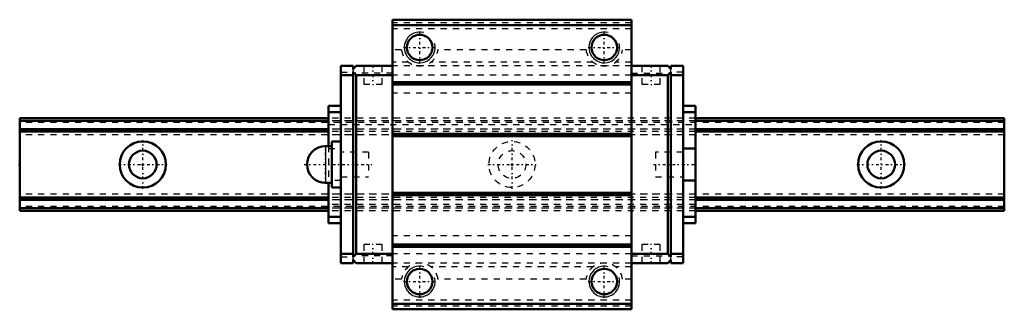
# Model space of a CAD drawing. Header units: millimetres. Extents: x -20 to 140, y -24 to 24.
import ezdxf

# ---------------------------------------------------------------- set-up
doc = ezdxf.new("R2010")
doc.units = ezdxf.units.MM
doc.linetypes.add('Center', pattern=[1.5, 0.45, -0.5, 0.05, -0.5])
doc.linetypes.add('Dashed', pattern=[2, 1, -1])
for name, color, linetype, lineweight in [('2d ConnectionPoints', 7, 'Continuous', 50), ('AM_0', 7, 'Continuous', 50), ('AM_4', 3, 'Continuous', 25), ('AM_5', 3, 'Continuous', 25), ('AM_7', 7, 'Center', 25), ('AM_9', 6, 'Dashed', 25)]:
    doc.layers.add(name, color=color, linetype=linetype, lineweight=lineweight)

# ---------------------------------------------------------------- blocks, each defined once
blk = doc.blocks.new('1_537lcjffrym1mhel72op0dqzg________0_in_ysq5nc0apj4qz3h7xyaexofia________4')
at = {"layer": 'AM_0'}
for p, q in [((30.7, 3.75), (30.7, -3.75)), ((32.2, 3.75), (30.7, 3.75)), ((30.7, 3), (29.7, 3)), ((29.7, -3), (30.7, -3)), ((30.7, -3.75), (32.2, -3.75))]:
    blk.add_line(p, q, dxfattribs=at)
blk.add_arc((29.7, 0), 3, 90, 270, dxfattribs=at)
at = {"layer": 'AM_4'}
blk.add_line((29.7, 3), (29.7, -3), dxfattribs=at)
at = {"layer": 'AM_7'}
for p, q in [((29.7, -3.15), (29.7, 3.15)), ((26.2, 0), (37.2, 0))]:
    blk.add_line(p, q, dxfattribs=at)
at = {"layer": 'AM_9'}
for p, q in [((36.7, 2), (32.2, 2)), ((36.7, 2), (36.7, -2)), ((32.2, -2), (36.7, -2))]:
    blk.add_line(p, q, dxfattribs=at)
blk = doc.blocks.new('2_HSR15M1ASSPB1021B1_Slider_0_in_ysq5nc0apj4qz3h7xyaexofia________4')
at = {"layer": 'AM_0'}
for p, q in [((79.4, 23.5), (40.6, 23.5)), ((40.6, 23.5), (40.6, -23.5)), ((79.4, 22.62), (40.6, 22.62)), ((79.4, 23.5), (79.4, -23.5)), ((34.2, 16), (32.2, 16)), ((32.2, 16), (32.2, -16)), ((34.2, 16), (34.2, 15.5)), ((34.2, 15.5), (34.7, 16)), ((40.6, 16), (34.7, 16)), ((79.4, 16), (85.3, 16)), ((85.8, 15.5), (85.3, 16)), ((85.8, 16), (85.8, 15.5)), ((85.8, 16), (87.8, 16)), ((87.8, -16), (87.8, 16)), ((34.2, 14.5), (32.2, 14.5)), ((34.2, 15), (34.2, -15)), ((34.7, 14.5), (34.2, 15)), ((34.7, -14.5), (34.7, 14.5)), ((40.6, 14.5), (34.7, 14.5)), ((79.4, 14.5), (85.3, 14.5)), ((85.3, 14.5), (85.8, 15)), ((85.3, -14.5), (85.3, 14.5)), ((85.8, 15), (85.8, -15)), ((85.8, 14.5), (87.8, 14.5)), ((79.4, 13.36), (40.6, 13.36)), ((79.4, 12.99), (40.6, 12.99)), ((30.2, 9.5), (30.2, 3)), ((30.2, 9.5), (32.2, 9.5)), ((30.2, 8.5), (32.2, 8.5)), ((89.8, 9.5), (87.8, 9.5)), ((89.8, 8.5), (87.8, 8.5)), ((89.8, 9.5), (89.8, -9.5)), ((79.4, 4.99), (40.6, 4.99)), ((79.4, 4.62), (40.6, 4.62)), ((89.8, 2.6), (87.8, 2.6)), ((30.2, -3), (30.2, -9.5)), ((87.8, -2.6), (89.8, -2.6)), ((79.4, -4.62), (40.6, -4.62)), ((79.4, -4.99), (40.6, -4.99)), ((30.2, -8.5), (32.2, -8.5)), ((30.2, -9.5), (32.2, -9.5)), ((89.8, -8.5), (87.8, -8.5)), ((89.8, -9.5), (87.8, -9.5)), ((79.4, -12.99), (40.6, -12.99)), ((79.4, -13.36), (40.6, -13.36)), ((34.2, -14.5), (32.2, -14.5)), ((34.2, -16), (32.2, -16)), ((34.2, -15), (34.7, -14.5)), ((34.7, -16), (34.2, -15.5)), ((34.2, -15.5), (34.2, -16)), ((40.6, -14.5), (34.7, -14.5)), ((40.6, -16), (34.7, -16)), ((79.4, -14.5), (85.3, -14.5)), ((79.4, -16), (85.3, -16)), ((85.8, -15), (85.3, -14.5)), ((85.3, -16), (85.8, -15.5)), ((85.8, -14.5), (87.8, -14.5)), ((85.8, -15.5), (85.8, -16)), ((85.8, -16), (87.8, -16)), ((79.4, -22.62), (40.6, -22.62)), ((79.4, -23.5), (40.6, -23.5))]:
    blk.add_line(p, q, dxfattribs=at)
for centre in [(45, 19), (75, 19), (45, -19), (75, -19)]:
    blk.add_circle(centre, 2.07, dxfattribs=at)
at = {"layer": 'AM_5'}
for centre in [(45, 19), (75, 19), (45, -19), (75, -19)]:
    blk.add_arc(centre, 2.5, 75, 15, dxfattribs=at)
at = {"layer": 'AM_7'}
for p, q in [((45, 16.38), (45, 21.62)), ((75, 16.38), (75, 21.62)), ((42.38, 19), (47.62, 19)), ((72.38, 19), (77.62, 19)), ((37.4, 16.15), (37.4, 12.85)), ((82.6, 16.15), (82.6, 12.85)), ((82.97, 0), (90.12, 0)), ((37.4, -16.15), (37.4, -12.85)), ((82.6, -16.15), (82.6, -12.85)), ((45, -21.62), (45, -16.38)), ((75, -21.62), (75, -16.38)), ((42.38, -19), (47.62, -19)), ((72.38, -19), (77.62, -19))]:
    blk.add_line(p, q, dxfattribs=at)
at = {"layer": 'AM_9'}
for p, q in [((79.4, 23), (40.6, 23)), ((79.4, 22), (40.6, 22)), ((42.03, 18.59), (40.6, 18.59)), ((72.03, 18.59), (47.97, 18.59)), ((79.4, 18.59), (77.97, 18.59)), ((35.9, 16), (35.9, 13)), ((38.9, 13), (38.9, 16)), ((43.17, 16.62), (40.6, 16.62)), ((79.4, 16), (40.6, 16)), ((73.17, 16.62), (46.83, 16.62)), ((79.4, 16.62), (76.83, 16.62)), ((81.1, 16), (81.1, 13)), ((84.1, 13), (84.1, 16)), ((32.2, 15), (34.2, 15)), ((34.2, 15), (34.2, 15.5)), ((40.6, 14.8), (34.2, 14.8)), ((79.4, 14.5), (40.6, 14.5)), ((79.4, 14.8), (85.8, 14.8)), ((85.8, 15), (85.8, 15.5)), ((87.8, 15), (85.8, 15)), ((38.9, 13), (35.9, 13)), ((84.1, 13), (81.1, 13)), ((79.4, 11.6), (40.6, 11.6)), ((89.8, 7.5), (30.2, 7.5)), ((89.8, 7.09), (30.2, 7.09)), ((89.8, 7.08), (30.2, 7.08)), ((30.2, 6.5), (89.8, 6.5)), ((89.8, 5.76), (30.2, 5.76)), ((89.8, 5.75), (30.2, 5.75)), ((89.8, 5.35), (30.2, 5.35)), ((89.8, 4.8), (30.2, 4.8)), ((30.2, 3), (30.2, -3)), ((30.2, 2.6), (32.2, 2.6)), ((36.7, 2), (32.2, 2)), ((36.7, 2), (36.7, -2)), ((83.3, 2), (83.3, -2)), ((87.8, 2), (83.3, 2)), ((32.2, -2.6), (30.2, -2.6)), ((32.2, -2), (36.7, -2)), ((83.3, -2), (87.8, -2)), ((89.8, -4.8), (30.2, -4.8)), ((89.8, -5.35), (30.2, -5.35)), ((89.8, -5.75), (30.2, -5.75)), ((89.8, -5.76), (30.2, -5.76)), ((89.8, -6.5), (30.2, -6.5)), ((89.8, -7.08), (30.2, -7.08)), ((89.8, -7.09), (30.2, -7.09)), ((89.8, -7.5), (30.2, -7.5)), ((79.4, -11.6), (40.6, -11.6)), ((38.9, -13), (35.9, -13)), ((35.9, -13), (35.9, -16)), ((38.9, -16), (38.9, -13)), ((84.1, -13), (81.1, -13)), ((81.1, -13), (81.1, -16)), ((84.1, -16), (84.1, -13)), ((32.2, -15), (34.2, -15)), ((40.6, -14.8), (34.2, -14.8)), ((34.2, -15.5), (34.2, -15)), ((79.4, -14.5), (40.6, -14.5)), ((79.4, -16), (40.6, -16)), ((79.4, -14.8), (85.8, -14.8)), ((87.8, -15), (85.8, -15)), ((85.8, -15.5), (85.8, -15)), ((43.17, -16.62), (40.6, -16.62)), ((73.17, -16.62), (46.83, -16.62)), ((79.4, -16.62), (76.83, -16.62)), ((42.03, -18.59), (40.6, -18.59)), ((72.03, -18.59), (47.97, -18.59)), ((79.4, -18.59), (77.97, -18.59)), ((79.4, -22), (40.6, -22)), ((79.4, -23), (40.6, -23))]:
    blk.add_line(p, q, dxfattribs=at)
for centre, start, end in [((45, 19), 187.8318, 352.1682), ((75, 19), 187.8318, 352.1682), ((45, -19), 7.8318, 172.1682), ((75, -19), 7.8318, 172.1682)]:
    blk.add_arc(centre, 3, start, end, dxfattribs=at)
blk = doc.blocks.new('3_HSR15M1A116020_Rail_0_in_ysq5nc0apj4qz3h7xyaexofia________4')
at = {"layer": 'AM_0'}
for p, q in [((30.2, 7.5), (-20, 7.5)), ((-20, 7.5), (-20, -7.5)), ((30.2, 7.08), (-20, 7.08)), ((140, 7.5), (89.8, 7.5)), ((140, 7.08), (89.8, 7.08)), ((140, 7.5), (140, -7.5)), ((30.2, 5.76), (-20, 5.76)), ((30.2, 5.35), (-20, 5.35)), ((140, 5.76), (89.8, 5.76)), ((140, 5.35), (89.8, 5.35)), ((30.2, -5.35), (-20, -5.35)), ((30.2, -5.76), (-20, -5.76)), ((140, -5.35), (89.8, -5.35)), ((140, -5.76), (89.8, -5.76)), ((30.2, -7.08), (-20, -7.08)), ((30.2, -7.5), (-20, -7.5)), ((140, -7.08), (89.8, -7.08)), ((140, -7.5), (89.8, -7.5))]:
    blk.add_line(p, q, dxfattribs=at)
for centre, radius in [((0, 0), 3.75), ((120, 0), 3.75), ((0, 0), 2.25), ((120, 0), 2.25)]:
    blk.add_circle(centre, radius, dxfattribs=at)
at = {"layer": 'AM_7'}
for p, q in [((0, -3.94), (0, 3.94)), ((60, -3.94), (60, 3.94)), ((120, -3.94), (120, 3.94)), ((-3.94, 0), (3.94, 0)), ((56.06, 0), (63.94, 0)), ((116.06, 0), (123.94, 0))]:
    blk.add_line(p, q, dxfattribs=at)
at = {"layer": 'AM_9'}
for p, q in [((140, 7.09), (-20, 7.09)), ((140, 6.8), (-20, 6.8)), ((89.8, 7.5), (30.2, 7.5)), ((89.8, 7.08), (30.2, 7.08)), ((140, 5.75), (-20, 5.75)), ((140, 4.8), (-20, 4.8)), ((89.8, 5.76), (30.2, 5.76)), ((89.8, 5.35), (30.2, 5.35)), ((140, -4.8), (-20, -4.8)), ((140, -5.75), (-20, -5.75)), ((89.8, -5.35), (30.2, -5.35)), ((89.8, -5.76), (30.2, -5.76)), ((140, -6.8), (-20, -6.8)), ((140, -7.09), (-20, -7.09)), ((89.8, -7.08), (30.2, -7.08)), ((89.8, -7.5), (30.2, -7.5))]:
    blk.add_line(p, q, dxfattribs=at)
for radius in [3.75, 2.25]:
    blk.add_circle((60, 0), radius, dxfattribs=at)

msp = doc.modelspace()

# ---------------------------------------------------------------- linework, layer by layer
at = {"layer": '2d ConnectionPoints'}
for p in [(-20, 0), (0, 0), (0, 0), (32.2, 0), (60, 0), (87.8, 0)]:
    msp.add_point(p, dxfattribs=at)

# ---------------------------------------------------------------- block references
for name in ['2_HSR15M1ASSPB1021B1_Slider_0_in_ysq5nc0apj4qz3h7xyaexofia________4', '3_HSR15M1A116020_Rail_0_in_ysq5nc0apj4qz3h7xyaexofia________4', '1_537lcjffrym1mhel72op0dqzg________0_in_ysq5nc0apj4qz3h7xyaexofia________4']:
    msp.add_blockref(name, (0, 0))

doc.saveas('drawing.dxf')
